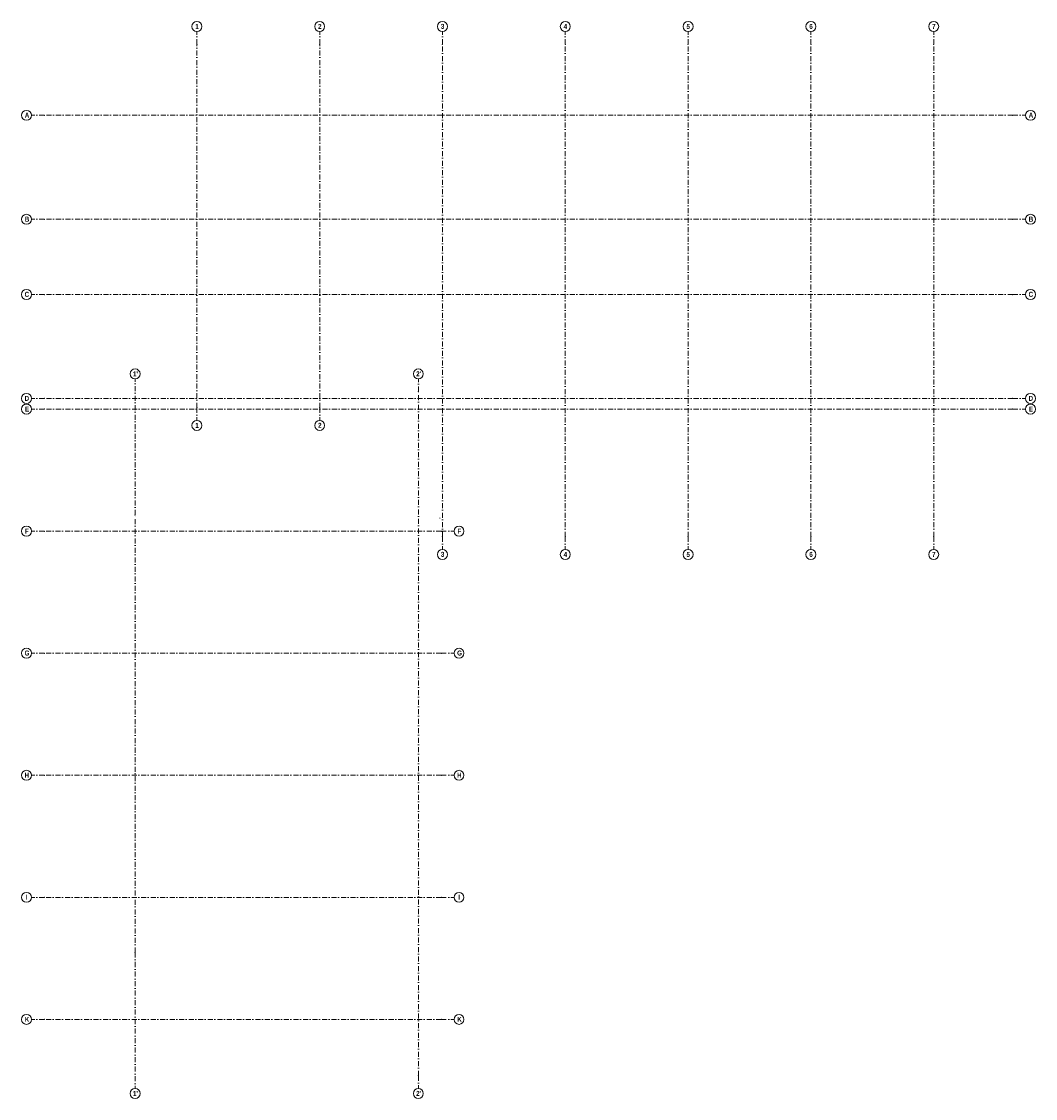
# Model space of a CAD drawing. Header units: metres. Extents: x -177922 to 5550634, y -507967 to 368279.
# Tile 31 of 125: x 2425434 to 2496851, y -87598 to -11722. Entities that reach past the tile are written whole.
import ezdxf

# ---------------------------------------------------------------- set-up
doc = ezdxf.new("R2010")
doc.units = ezdxf.units.M
doc.header["$LTSCALE"] = 0.05
doc.header["$PDSIZE"] = 0.8
doc.linetypes.add('Strichpunktlinie', pattern=[13405.555248, 7055.555344, -3527.777672, 0, -2822.222233])
doc.layers.add('A_3_Achsen_Raster', color=7, linetype='Continuous')
doc.styles.add('ERSTELLTER_STIL_5', font='txt')

msp = doc.modelspace()

# ---------------------------------------------------------------- linework, layer by layer
at = {"color": 1, "linetype": 'Continuous', "lineweight": 18}
msp.add_lwpolyline([(2454909.993, -46704.492, 1), (2454900.399, -46704.492, 1)], format="xyb", close=True, dxfattribs=at)
at = {"layer": 'A_3_Achsen_Raster', "color": 7, "linetype": 'Strichpunktlinie', "lineweight": 13}
for p, q in [((2437784.255, -13321.671), (2437784.255, -12421.671)), ((2446434.255, -13321.671), (2446434.255, -12421.671)), ((2455084.255, -13321.671), (2455084.255, -12421.671)), ((2463734.255, -13321.671), (2463734.255, -12421.671)), ((2472384.255, -13321.671), (2472384.255, -12421.671)), ((2481034.255, -13321.671), (2481034.255, -12421.671)), ((2489684.255, -13321.671), (2489684.255, -12421.671)), ((2437784.255, -38928.926), (2437784.255, -13321.671)), ((2446434.255, -38928.926), (2446434.255, -13321.671)), ((2455084.255, -48021.671), (2455084.255, -13321.671)), ((2463734.255, -48021.671), (2463734.255, -13321.671)), ((2472384.255, -48021.671), (2472384.255, -13321.671)), ((2481034.255, -48021.671), (2481034.255, -13321.671)), ((2489684.255, -48021.671), (2489684.255, -13321.671)), ((2427034.255, -18328.926), (2426134.255, -18328.926)), ((2495251.426, -18328.926), (2427034.255, -18328.926)), ((2495251.426, -18328.926), (2496151.426, -18328.926)), ((2427034.255, -25653.926), (2426134.255, -25653.926)), ((2495251.426, -25653.926), (2427034.255, -25653.926)), ((2495251.426, -25653.926), (2496151.426, -25653.926)), ((2427034.255, -30953.926), (2426134.255, -30953.926)), ((2495251.426, -30953.926), (2427034.255, -30953.926)), ((2495251.426, -30953.926), (2496151.426, -30953.926)), ((2433434.255, -46483.043), (2433434.255, -36897.774)), ((2453384.255, -37797.774), (2453384.255, -36897.774)), ((2453384.255, -85997.774), (2453384.255, -37797.774)), ((2427034.255, -38278.926), (2426134.255, -38278.926)), ((2495251.426, -38278.926), (2427034.255, -38278.926)), ((2495251.426, -38278.926), (2496151.426, -38278.926)), ((2427034.255, -39028.926), (2426134.255, -39028.926)), ((2495251.426, -39028.926), (2427034.255, -39028.926)), ((2437784.255, -38928.926), (2437784.255, -39828.926)), ((2446434.255, -38928.926), (2446434.255, -39828.926)), ((2495251.426, -39028.926), (2496151.426, -39028.926)), ((2433434.255, -77312.504), (2433434.255, -46483.043)), ((2427034.255, -47628.926), (2426134.255, -47628.926)), ((2454997.824, -47628.926), (2427034.255, -47628.926)), ((2454997.824, -47628.926), (2455897.824, -47628.926)), ((2455084.255, -48021.671), (2455084.255, -48921.671)), ((2463734.255, -48021.671), (2463734.255, -48921.671)), ((2472384.255, -48021.671), (2472384.255, -48921.671)), ((2481034.255, -48021.671), (2481034.255, -48921.671)), ((2489684.255, -48021.671), (2489684.255, -48921.671)), ((2427034.255, -56228.926), (2426134.255, -56228.926)), ((2454997.824, -56228.926), (2427034.255, -56228.926)), ((2454997.824, -56228.926), (2455897.824, -56228.926)), ((2427034.255, -64828.926), (2426134.255, -64828.926)), ((2454997.824, -64828.926), (2427034.255, -64828.926)), ((2454997.824, -64828.926), (2455897.824, -64828.926)), ((2427034.255, -73428.926), (2426134.255, -73428.926)), ((2454997.824, -73428.926), (2427034.255, -73428.926)), ((2454997.824, -73428.926), (2455897.824, -73428.926)), ((2433434.255, -77312.504), (2433434.255, -86897.774)), ((2427034.255, -82028.926), (2426134.255, -82028.926)), ((2454997.824, -82028.926), (2427034.255, -82028.926)), ((2454997.824, -82028.926), (2455897.824, -82028.926)), ((2453384.255, -85997.774), (2453384.255, -86897.774))]:
    msp.add_line(p, q, dxfattribs=at)
at = {"layer": 'A_3_Achsen_Raster', "color": 7, "linetype": 'Continuous', "lineweight": 13}
for centre in [(2437784.255, -12071.671), (2446434.255, -12071.671), (2455084.255, -12071.671), (2463734.255, -12071.671), (2472384.255, -12071.671), (2481034.255, -12071.671), (2489684.255, -12071.671), (2425784.255, -18328.926), (2496501.426, -18328.926), (2425784.255, -25653.926), (2496501.426, -25653.926), (2425784.255, -30953.926), (2496501.426, -30953.926), (2433434.255, -36547.774), (2453384.255, -36547.774), (2425784.255, -38278.926), (2496501.426, -38278.926), (2425784.255, -39028.926), (2496501.426, -39028.926), (2437784.255, -40178.926), (2446434.255, -40178.926), (2425784.255, -47628.926), (2456247.824, -47628.926), (2455084.255, -49271.671), (2463734.255, -49271.671), (2472384.255, -49271.671), (2481034.255, -49271.671), (2489684.255, -49271.671), (2425784.255, -56228.926), (2456247.824, -56228.926), (2425784.255, -64828.926), (2456247.824, -64828.926), (2425784.255, -73428.926), (2456247.824, -73428.926), (2425784.255, -82028.926), (2456247.824, -82028.926), (2433434.255, -87247.774), (2453384.255, -87247.774)]:
    msp.add_circle(centre, 350, dxfattribs=at)
at = {"layer": 'A_3_Achsen_Raster', "color": 7, "linetype": 'Strichpunktlinie', "lineweight": 13}
for p in [(2437784.255, -13321.671), (2437784.255, -13321.671), (2446434.255, -13321.671), (2446434.255, -13321.671), (2455084.255, -13321.671), (2455084.255, -13321.671), (2463734.255, -13321.671), (2463734.255, -13321.671), (2472384.255, -13321.671), (2472384.255, -13321.671), (2481034.255, -13321.671), (2481034.255, -13321.671), (2489684.255, -13321.671), (2489684.255, -13321.671), (2427034.255, -18328.926), (2427034.255, -18328.926), (2495251.426, -18328.926), (2495251.426, -18328.926), (2427034.255, -25653.926), (2427034.255, -25653.926), (2495251.426, -25653.926), (2495251.426, -25653.926), (2427034.255, -30953.926), (2427034.255, -30953.926), (2495251.426, -30953.926), (2495251.426, -30953.926), (2453384.255, -37797.774), (2453384.255, -37797.774), (2427034.255, -38278.926), (2427034.255, -38278.926), (2495251.426, -38278.926), (2495251.426, -38278.926), (2427034.255, -39028.926), (2427034.255, -39028.926), (2437784.255, -38928.926), (2437784.255, -38928.926), (2446434.255, -38928.926), (2446434.255, -38928.926), (2495251.426, -39028.926), (2495251.426, -39028.926), (2433434.255, -46483.043), (2433434.255, -46483.043), (2427034.255, -47628.926), (2427034.255, -47628.926), (2454997.824, -47628.926), (2454997.824, -47628.926), (2455084.255, -48021.671), (2455084.255, -48021.671), (2463734.255, -48021.671), (2463734.255, -48021.671), (2472384.255, -48021.671), (2472384.255, -48021.671), (2481034.255, -48021.671), (2481034.255, -48021.671), (2489684.255, -48021.671), (2489684.255, -48021.671), (2427034.255, -56228.926), (2427034.255, -56228.926), (2454997.824, -56228.926), (2454997.824, -56228.926), (2427034.255, -64828.926), (2427034.255, -64828.926), (2454997.824, -64828.926), (2454997.824, -64828.926), (2427034.255, -73428.926), (2427034.255, -73428.926), (2454997.824, -73428.926), (2454997.824, -73428.926), (2433434.255, -77312.504), (2433434.255, -77312.504), (2427034.255, -82028.926), (2427034.255, -82028.926), (2454997.824, -82028.926), (2454997.824, -82028.926), (2453384.255, -85997.774), (2453384.255, -85997.774)]:
    msp.add_point(p, dxfattribs=at)

# ---------------------------------------------------------------- texts
at = {"layer": 'A_3_Achsen_Raster', "color": 7, "lineweight": 15, "char_height": 350, "attachment_point": 1, "style": 'ERSTELLTER_STIL_5'}
for s, insert in [('\\A1;{\\pql;\\pt0;\\fSwis721 LtCn BT|b1|i0|c0|p0;\\W1.000000;1}', (2437670.664, -11895.076)), ('\\A1;{\\pql;\\pt0;\\fSwis721 LtCn BT|b1|i0|c0|p0;\\W1.000000;2}', (2446320.664, -11888.468)), ('\\A1;{\\pql;\\pt0;\\fSwis721 LtCn BT|b1|i0|c0|p0;\\W1.000000;3}', (2454970.664, -11888.012)), ('\\A1;{\\pql;\\pt0;\\fSwis721 LtCn BT|b1|i0|c0|p0;\\W1.000000;4}', (2463620.664, -11895.076)), ('\\A1;{\\pql;\\pt0;\\fSwis721 LtCn BT|b1|i0|c0|p0;\\W1.000000;5}', (2472270.664, -11895.076)), ('\\A1;{\\pql;\\pt0;\\fSwis721 LtCn BT|b1|i0|c0|p0;\\W1.000000;6}', (2480920.664, -11888.468)), ('\\A1;{\\pql;\\pt0;\\fSwis721 LtCn BT|b1|i0|c0|p0;\\W1.000000;7}', (2489570.664, -11895.076)), ('\\A1;{\\pql;\\pt0;\\fSwis721 LtCn BT|b1|i0|c0|p0;\\W1.000000;A}', (2425661.777, -18147.09)), ('\\A1;{\\pql;\\pt0;\\fSwis721 LtCn BT|b1|i0|c0|p0;\\W1.000000;A}', (2496378.948, -18147.09)), ('\\A1;{\\pql;\\pt0;\\fSwis721 LtCn BT|b1|i0|c0|p0;\\W1.000000;B}', (2425660.866, -25472.09)), ('\\A1;{\\pql;\\pt0;\\fSwis721 LtCn BT|b1|i0|c0|p0;\\W1.000000;B}', (2496378.037, -25472.09)), ('\\A1;{\\pql;\\pt0;\\fSwis721 LtCn BT|b1|i0|c0|p0;\\W1.000000;C}', (2425653.118, -30765.254)), ('\\A1;{\\pql;\\pt0;\\fSwis721 LtCn BT|b1|i0|c0|p0;\\W1.000000;C}', (2496370.289, -30765.254)), ("\\A1;{\\pql;\\pt0;\\fSwis721 LtCn BT|b1|i0|c0|p0;\\W1.000000;1'}", (2433283.522, -36371.178)), ("\\A1;{\\pql;\\pt0;\\fSwis721 LtCn BT|b1|i0|c0|p0;\\W1.000000;2'}", (2453233.522, -36364.57)), ('\\A1;{\\pql;\\pt0;\\fSwis721 LtCn BT|b1|i0|c0|p0;\\W1.000000;D}', (2425650.498, -38097.09)), ('\\A1;{\\pql;\\pt0;\\fSwis721 LtCn BT|b1|i0|c0|p0;\\W1.000000;D}', (2496367.669, -38097.09)), ('\\A1;{\\pql;\\pt0;\\fSwis721 LtCn BT|b1|i0|c0|p0;\\W1.000000;E}', (2425673.854, -38847.09)), ('\\A1;{\\pql;\\pt0;\\fSwis721 LtCn BT|b1|i0|c0|p0;\\W1.000000;E}', (2496391.025, -38847.09)), ('\\A1;{\\pql;\\pt0;\\fSwis721 LtCn BT|b1|i0|c0|p0;\\W1.000000;1}', (2437670.664, -40002.331)), ('\\A1;{\\pql;\\pt0;\\fSwis721 LtCn BT|b1|i0|c0|p0;\\W1.000000;2}', (2446320.664, -39995.723)), ('\\A1;{\\pql;\\pt0;\\fSwis721 LtCn BT|b1|i0|c0|p0;\\W1.000000;F}', (2425676.702, -47447.09)), ('\\A1;{\\pql;\\pt0;\\fSwis721 LtCn BT|b1|i0|c0|p0;\\W1.000000;F}', (2456140.272, -47447.09)), ('\\A1;{\\pql;\\pt0;\\fSwis721 LtCn BT|b1|i0|c0|p0;\\W1.000000;3}', (2454970.664, -49088.012)), ('\\A1;{\\pql;\\pt0;\\fSwis721 LtCn BT|b1|i0|c0|p0;\\W1.000000;4}', (2463620.664, -49095.076)), ('\\A1;{\\pql;\\pt0;\\fSwis721 LtCn BT|b1|i0|c0|p0;\\W1.000000;5}', (2472270.664, -49095.076)), ('\\A1;{\\pql;\\pt0;\\fSwis721 LtCn BT|b1|i0|c0|p0;\\W1.000000;6}', (2480920.664, -49088.468)), ('\\A1;{\\pql;\\pt0;\\fSwis721 LtCn BT|b1|i0|c0|p0;\\W1.000000;7}', (2489570.664, -49095.076)), ('\\A1;{\\pql;\\pt0;\\fSwis721 LtCn BT|b1|i0|c0|p0;\\W1.000000;G}', (2425651.068, -56039.57)), ('\\A1;{\\pql;\\pt0;\\fSwis721 LtCn BT|b1|i0|c0|p0;\\W1.000000;G}', (2456114.637, -56039.57)), ('\\A1;{\\pql;\\pt0;\\fSwis721 LtCn BT|b1|i0|c0|p0;\\W1.000000;H}', (2425649.131, -64647.09)), ('\\A1;{\\pql;\\pt0;\\fSwis721 LtCn BT|b1|i0|c0|p0;\\W1.000000;H}', (2456112.7, -64647.09)), ('\\A1;{\\pql;\\pt0;\\fSwis721 LtCn BT|b1|i0|c0|p0;\\W1.000000;I}', (2425731.276, -73247.09)), ('\\A1;{\\pql;\\pt0;\\fSwis721 LtCn BT|b1|i0|c0|p0;\\W1.000000;I}', (2456194.845, -73247.09)), ('\\A1;{\\pql;\\pt0;\\fSwis721 LtCn BT|b1|i0|c0|p0;\\W1.000000;K}', (2425664.967, -81847.09)), ('\\A1;{\\pql;\\pt0;\\fSwis721 LtCn BT|b1|i0|c0|p0;\\W1.000000;K}', (2456128.537, -81847.09)), ("\\A1;{\\pql;\\pt0;\\fSwis721 LtCn BT|b1|i0|c0|p0;\\W1.000000;1'}", (2433283.522, -87071.178)), ("\\A1;{\\pql;\\pt0;\\fSwis721 LtCn BT|b1|i0|c0|p0;\\W1.000000;2'}", (2453233.522, -87064.57))]:
    msp.add_mtext(s, dxfattribs=dict(at, insert=insert))

doc.saveas('drawing.dxf')
